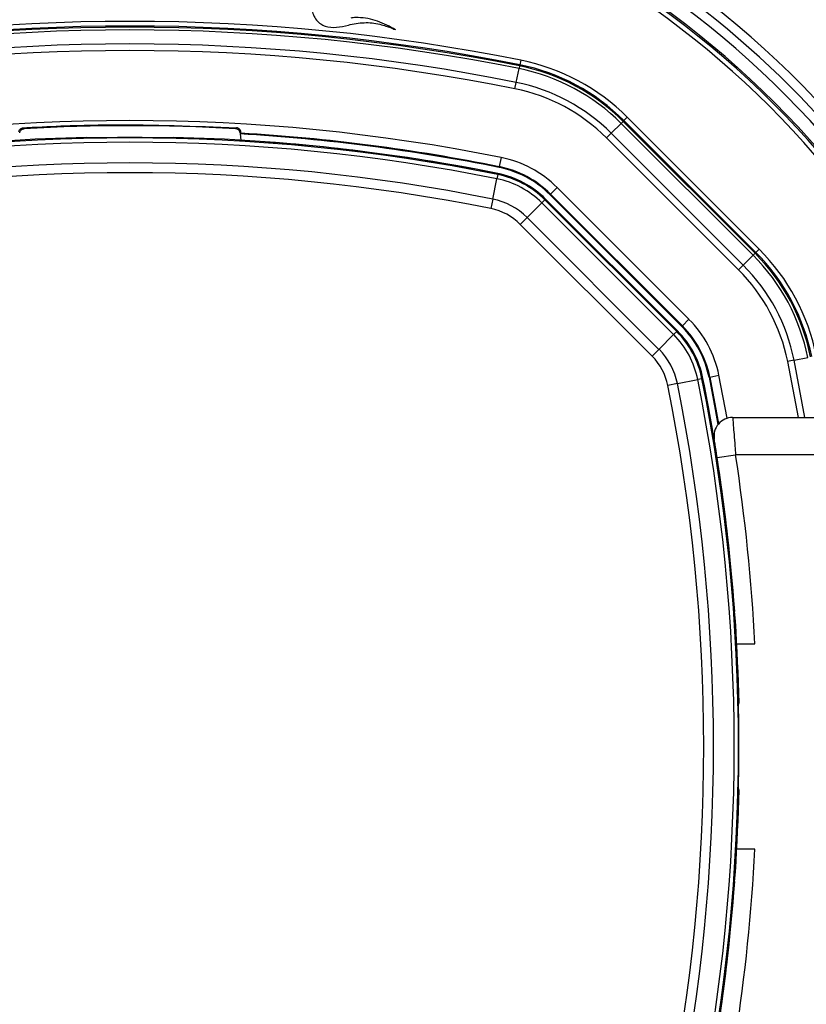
# Model space of a CAD drawing. Header units: millimetres. Extents: x 20 to 26059, y 28 to 17777.
# Tile 55 of 90: x 9075 to 9243, y 13209 to 13420. Entities that reach past the tile are written whole.
import ezdxf

# ---------------------------------------------------------------- set-up
doc = ezdxf.new("R2010")
doc.units = ezdxf.units.MM
doc.header["$LTSCALE"] = 2
doc.layers.add('COMPONENT_GEOMETRY', color=7, linetype='Continuous')
doc.styles.add('SLDTEXTSTYLE0', font='TXT', dxfattribs={"width": 0.75})
doc.dimstyles.new('SLDDIMSTYLE0', dxfattribs={"dimtxt": 150, "dimasz": 6.604, "dimexe": 0, "dimexo": 0.0625, "dimgap": 37.5, "dimtad": 0, "dimtih": 1, "dimtoh": 1, "dimdec": 0, "dimrnd": 1e-09, "dimzin": 12, "dimdsep": 46, "dimtxsty": 'SLDTEXTSTYLE0', "dimsah": 1, "dimcen": 0.09, "dimadec": 0, "dimazin": 3, "dimtfac": 1, "dimtdec": 0, "dimtofl": 0, "dimtmove": 0, "dimatfit": 3, "dimfxl": 1, "dimfrac": 2, "dimtolj": 1, "dimtzin": 12, "dimarcsym": 0})

# ---------------------------------------------------------------- blocks, each defined once
blk = doc.blocks.new('_D')
at = {"layer": 'COMPONENT_GEOMETRY', "color": 7}
for p, q in [((8742.94, 17777.25), (8697.24, 17777.25)), ((8697.24, 17777.25), (8697.24, 17539.12)), ((9453.98, 17777.25), (9499.68, 17777.25)), ((9499.68, 17777.25), (9499.68, 17539.12)), ((2197.17, 13286.24), (2197.17, 17567.56)), ((15999.75, 13309.49), (15999.75, 17567.56)), ((2197.17, 17561.21), (8628.2, 17561.21)), ((15999.75, 17561.21), (9568.72, 17561.21)), ((8697.24, 17539.12), (8742.94, 17539.12)), ((9499.68, 17539.12), (9453.98, 17539.12))]:
    blk.add_line(p, q, dxfattribs=at)
for points in [[(2197.17, 17561.21), (2203.77, 17560.19), (2203.77, 17562.22)], [(15999.75, 17561.21), (15993.15, 17562.22), (15993.15, 17560.19)]]:
    blk.add_solid(points, dxfattribs=at)
at = {"layer": 'COMPONENT_GEOMETRY', "color": 7, "char_height": 150, "attachment_point": 1, "style": 'SLDTEXTSTYLE0'}
for s, insert in [('22\'7.70"', (8742.94, 17732.48)), ('6901mm', (8689.29, 17508.06))]:
    blk.add_mtext(s, dxfattribs=dict(at, insert=insert))

msp = doc.modelspace()

# ---------------------------------------------------------------- linework, layer by layer
at = {"color": 7, "linetype": 'Continuous', "lineweight": 25}
for p, q in [((9181.93, 13410.23), (9181.82, 13409.66)), ((9181.93, 13410.23), (9181.98, 13410.48)), ((9182.18, 13411.46), (9181.98, 13410.48)), ((9181.23, 13406.72), (9181.82, 13409.66)), ((9180.95, 13405.33), (9181.23, 13406.72)), ((9201.59, 13395.81), (9203.71, 13397.93)), ((9204.12, 13398.34), (9203.71, 13397.93)), ((9203.71, 13397.93), (9231.96, 13369.68)), ((9204.12, 13398.34), (9204.3, 13398.52)), ((9232.37, 13370.09), (9204.12, 13398.34)), ((9205, 13399.23), (9204.3, 13398.52)), ((9204.3, 13398.52), (9232.55, 13370.27)), ((9233.25, 13370.98), (9205, 13399.23)), ((9122.06, 13395.92), (9122.09, 13395.66)), ((9122.24, 13395.83), (9122.09, 13395.66)), ((9122.09, 13395.66), (9122.26, 13394.32)), ((9200.59, 13394.81), (9201.59, 13395.81)), ((9229.84, 13367.56), (9201.59, 13395.81)), ((9089.19, 13394.85), (9089.12, 13394.92)), ((9107.8, 13394.92), (9107.73, 13394.85)), ((9200.59, 13394.81), (9228.84, 13366.56)), ((9177.99, 13390.62), (9177.59, 13388.66)), ((9177.25, 13386.97), (9177.3, 13387.19)), ((9177.56, 13388.49), (9177.59, 13388.66)), ((9176.2, 13381.71), (9177.07, 13386.07)), ((9177.25, 13386.97), (9177.07, 13386.07)), ((9188.44, 13382.66), (9188.56, 13382.78)), ((9188.56, 13382.78), (9189.98, 13384.2)), ((9188.56, 13382.78), (9216.81, 13354.53)), ((9218.22, 13355.95), (9189.98, 13384.2)), ((9176.2, 13381.71), (9175.79, 13379.67)), ((9183.55, 13377.77), (9186.69, 13380.92)), ((9187.34, 13381.56), (9186.69, 13380.92)), ((9214.94, 13352.67), (9186.69, 13380.92)), ((9187.34, 13381.56), (9187.5, 13381.72)), ((9187.34, 13381.56), (9215.59, 13353.31)), ((9215.75, 13353.47), (9187.5, 13381.72)), ((9188.44, 13382.66), (9216.69, 13354.41)), ((9183.55, 13377.77), (9182.08, 13376.3)), ((9183.55, 13377.77), (9211.8, 13349.52)), ((9210.33, 13348.05), (9182.08, 13376.3)), ((9232.37, 13370.09), (9232.55, 13370.27)), ((9233.25, 13370.98), (9232.55, 13370.27)), ((9229.84, 13367.56), (9231.96, 13369.68)), ((9232.37, 13370.09), (9231.96, 13369.68)), ((9229.84, 13367.56), (9228.84, 13366.56)), ((9216.81, 13354.53), (9218.22, 13355.95)), ((9215.59, 13353.31), (9214.94, 13352.67)), ((9215.59, 13353.31), (9215.75, 13353.47)), ((9216.69, 13354.41), (9216.81, 13354.53)), ((9211.8, 13349.52), (9214.94, 13352.67)), ((9211.8, 13349.52), (9210.33, 13348.05)), ((9240.75, 13347.2), (9239.36, 13346.92)), ((9240.75, 13347.2), (9243.69, 13347.79)), ((9215.74, 13342.17), (9220.1, 13343.05)), ((9221, 13343.23), (9220.1, 13343.05)), ((9221, 13343.23), (9221.21, 13343.27)), ((9222.52, 13343.53), (9222.69, 13343.57)), ((9222.69, 13343.57), (9224.65, 13343.96)), ((9215.74, 13342.17), (9213.7, 13341.76)), ((9227.58, 13334.93), (9248.03, 13334.93)), ((9224.26, 13326.33), (9228.21, 13326.93)), ((9224.84, 13322.41), (9224.26, 13326.33)), ((9248.03, 13326.93), (9228.21, 13326.93)), ((9228.45, 13286.43), (9232.34, 13286.43)), ((9228.88, 13273.7), (9228.95, 13273.77)), ((9228.95, 13255.1), (9228.88, 13255.17)), ((9232.34, 13242.43), (9228.45, 13242.43))]:
    msp.add_line(p, q, dxfattribs=at)
at = {"color": 8, "linetype": 'Continuous', "lineweight": 25}
for p, q in [((9239.36, 13346.92), (9241.59, 13334.93)), ((9243.02, 13334.93), (9240.75, 13347.2)), ((9226.39, 13334.75), (9224.65, 13343.96))]:
    msp.add_line(p, q, dxfattribs=at)
at = {"color": 7, "linetype": 'Continuous', "lineweight": 25, "flags": 128}
for points in [[(9075.62, 13396.99), (9075.65, 13396.95), (9075.77, 13396.82), (9075.8, 13396.79)], [(9121.3, 13396.99), (9121.27, 13396.95), (9121.15, 13396.82), (9121.12, 13396.79)], [(9122.06, 13395.92), (9122.15, 13396.02), (9122.23, 13396.1)], [(9222.52, 13343.53), (9223.83, 13336.66), (9224.42, 13333.39)], [(9222.69, 13343.57), (9224, 13336.71), (9224.57, 13333.56)]]:
    msp.add_lwpolyline(points, dxfattribs=at)
at = {"color": 7, "linetype": 'Continuous', "lineweight": 25}
for centre, radius, start, end in [((9098.46, 13264.43), 202, 20.4268, 159.5732), ((9098.46, 13264.43), 198, 20.8585, 159.1415), ((9098.46, 13264.43), 195.2, 21.1724, 158.8276), ((9098.46, 13264.43), 200, 31.0906, 58.9094), ((9098.46, 12995.03), 424.76, 78.6328, 101.3672), ((9098.46, 12995.03), 423.76, 78.6328, 101.3672), ((9098.46, 12995.03), 423.51, 78.6328, 101.3672), ((9098.46, 12995.03), 422.92, 78.6328, 101.3672), ((9098.46, 12995.03), 419.92, 78.6328, 101.3672), ((9098.46, 12995.03), 418.51, 78.6328, 101.3672), ((9173.36, 13367.58), 43.51, 45, 78.6328), ((9173.36, 13367.58), 43.76, 45, 78.6328), ((9173.36, 13367.58), 44.76, 45, 78.6328), ((9173.36, 13367.58), 42.92, 45, 78.6328), ((9173.36, 13367.58), 39.92, 45, 78.6328), ((9173.36, 13367.58), 38.51, 45, 78.6328), ((9098.46, 12995.03), 403.5, 78.6328, 101.3672), ((9098.46, 12996.03), 401.4, 86.7638, 93.2362), ((9098.46, 12995.03), 401.33, 78.6328, 86.6247), ((9098.46, 12995.03), 401.5, 78.6328, 86.604), ((9098.46, 12995.03), 400, 91.3375, 101.3672), ((9098.46, 12995.03), 399.78, 78.6328, 101.3672), ((9098.46, 12995.03), 398.86, 78.6328, 101.3672), ((9098.46, 12995.03), 399.86, 89.2454, 90.7546), ((9098.46, 12995.03), 400, 78.6328, 88.6625), ((9098.46, 12995.03), 400, 78.6328, 85.8526), ((9098.46, 12995.03), 394.42, 78.6328, 101.3672), ((9173.36, 13367.58), 23.5, 45, 78.6328), ((9098.46, 12995.03), 392.33, 78.6328, 101.3672), ((9173.36, 13367.58), 20, 45, 78.6328), ((9173.36, 13367.58), 21.33, 45, 78.6328), ((9173.36, 13367.58), 21.5, 45, 78.6328), ((9173.36, 13367.58), 18.86, 45, 78.6328), ((9173.36, 13367.58), 19.78, 45, 78.6328), ((9173.36, 13367.58), 14.42, 45, 78.6328), ((9173.36, 13367.58), 12.33, 45, 78.6328), ((9201.61, 13339.33), 43.76, 11.3672, 45), ((9201.61, 13339.33), 44.76, 11.3672, 45), ((9201.61, 13339.33), 42.92, 11.3672, 45), ((9201.61, 13339.33), 43.51, 11.3672, 45), ((9201.61, 13339.33), 38.51, 11.3672, 45), ((9201.61, 13339.33), 39.92, 11.3672, 45), ((9201.61, 13339.33), 23.5, 11.3672, 45), ((9201.61, 13339.33), 19.78, 11.3672, 45), ((9201.61, 13339.33), 20, 11.3672, 45), ((9201.61, 13339.33), 21.33, 11.3672, 45), ((9201.61, 13339.33), 21.5, 11.3672, 45), ((9201.61, 13339.33), 18.86, 11.3672, 45), ((9201.61, 13339.33), 14.42, 11.3672, 45), ((9201.61, 13339.33), 12.33, 11.3672, 45), ((8829.06, 13264.43), 398.86, 348.6328, 11.3672), ((8829.06, 13264.43), 399.78, 348.6328, 11.3672), ((8829.06, 13264.43), 400, 1.3375, 11.3672), ((8829.06, 13264.43), 400, 4.1474, 11.3672), ((8829.06, 13264.43), 392.33, 348.6328, 11.3672), ((8829.06, 13264.43), 394.42, 348.6328, 11.3672), ((9227.58, 13330.93), 4, 90, 189.2779), ((8828.86, 13265.8), 404, 2.9276, 8.7036), ((8829.06, 13264.43), 399.86, 359.2454, 0.7546), ((8829.06, 13264.43), 400, 348.6328, 358.6625), ((8828.86, 13263.07), 404, 351.2964, 357.0724), ((8829.06, 13264.43), 400, 348.6328, 355.8526)]:
    msp.add_arc(centre, radius, start, end, dxfattribs=at)
at = {"color": 8, "linetype": 'Continuous', "lineweight": 25}
for radius, start, end in [(194.87, 21.2097, 158.7903), (193.87, 21.3244, 158.6756)]:
    msp.add_arc((9098.46, 13264.43), radius, start, end, dxfattribs=at)
at = {"color": 7, "linetype": 'Continuous', "lineweight": 25}
for points, knots in [([(9130.28, 13433.36), (9130.39, 13433.06), (9130.57, 13432.56), (9131.01, 13431.89), (9131.54, 13431.04), (9132.39, 13429.78), (9133.65, 13428.04), (9135.04, 13426.27), (9136.26, 13424.83), (9136.96, 13424.03), (9137.3, 13423.68), (9137.39, 13423.57), (9137.44, 13423.51), (9137.47, 13423.48), (9137.49, 13423.46), (9137.52, 13423.43), (9137.51, 13423.37), (9137.5, 13423.28), (9137.47, 13423.11), (9137.47, 13422.88), (9137.47, 13422.65), (9137.48, 13422.51), (9137.48, 13422.45), (9137.48, 13422.42), (9137.49, 13422.41), (9137.49, 13422.4), (9137.49, 13422.4), (9137.49, 13422.4), (9137.49, 13422.4), (9137.52, 13421.97), (9137.73, 13421.13), (9138.38, 13420.04), (9139.27, 13419.22), (9140.7, 13418.52), (9142.8, 13418.41), (9145.52, 13419.09), (9148.07, 13419.56), (9150.34, 13419.5), (9151.9, 13419.21), (9153.22, 13418.83), (9154.3, 13418.45), (9154.99, 13418.16), (9155.35, 13417.98), (9155.38, 13417.97)], [0, 0, 0, 0, 0.02822, 0.047024, 0.072189, 0.117124, 0.182915, 0.263094, 0.318189, 0.351119, 0.358364, 0.361518, 0.363967, 0.364769, 0.365681, 0.366458, 0.368426, 0.370883, 0.374355, 0.383843, 0.39149, 0.394855, 0.396335, 0.396987, 0.397274, 0.3974, 0.397455, 0.39748, 0.39749, 0.397499, 0.435527, 0.473257, 0.509719, 0.541957, 0.613525, 0.690941, 0.79256, 0.84284, 0.893244, 0.933507, 0.964789, 0.996041, 1, 1, 1, 1]), ([(9155.38, 13417.97), (9154.77, 13418.32), (9153.53, 13419.03), (9151.55, 13419.85), (9149.47, 13420.43), (9147.7, 13420.62), (9146.47, 13420.6), (9145.96, 13420.53), (9145.79, 13420.5)], [0, 0, 0, 0, 0.209784, 0.422933, 0.635761, 0.846744, 0.951153, 1, 1, 1, 1]), ([(9075.62, 13396.99), (9076.63, 13397.04), (9082.97, 13397.39), (9098.2, 13397.87), (9112.42, 13397.33), (9121.3, 13396.99)], [0, 0, 0, 0, 0.0665244, 0.4166659, 1, 1, 1, 1]), ([(9074.69, 13396.1), (9074.71, 13396.2), (9074.74, 13396.36), (9074.91, 13396.65), (9075.14, 13396.85), (9075.39, 13396.96), (9075.56, 13396.98), (9075.62, 13396.99)], [0, 0, 0, 0, 0.304041, 0.505623, 0.708168, 0.890585, 1, 1, 1, 1]), ([(9074.86, 13395.92), (9074.89, 13396.04), (9074.95, 13396.28), (9075.18, 13396.55), (9075.47, 13396.74), (9075.69, 13396.77), (9075.8, 13396.79)], [0, 0, 0, 0, 0.270486, 0.513639, 0.75682, 1, 1, 1, 1]), ([(9122.06, 13395.92), (9122.03, 13396.04), (9121.97, 13396.28), (9121.74, 13396.55), (9121.46, 13396.74), (9121.23, 13396.77), (9121.12, 13396.79)], [0, 0, 0, 0, 0.270486, 0.513639, 0.75682, 1, 1, 1, 1]), ([(9122.23, 13396.1), (9122.21, 13396.2), (9122.18, 13396.36), (9122.01, 13396.65), (9121.78, 13396.85), (9121.53, 13396.96), (9121.36, 13396.98), (9121.3, 13396.99)], [0, 0, 0, 0, 0.304041, 0.505623, 0.708168, 0.890585, 1, 1, 1, 1]), ([(9122.24, 13395.83), (9122.25, 13395.85), (9122.25, 13395.89), (9122.23, 13396.05), (9122.23, 13396.1)], [0, 0, 0, 0, 0.649892, 1, 1, 1, 1]), ([(9093.19, 13394.86), (9092.74, 13394.85), (9091.85, 13394.84), (9090.65, 13394.83), (9089.74, 13394.83), (9089.27, 13394.84), (9089.22, 13394.85), (9089.19, 13394.85)], [0, 0, 0, 0, 0.217103, 0.434207, 0.651285, 0.868325, 1, 1, 1, 1]), ([(9107.73, 13394.85), (9107.67, 13394.85), (9107.57, 13394.83), (9106.86, 13394.83), (9105.83, 13394.83), (9104.72, 13394.85), (9104, 13394.85), (9103.73, 13394.86)], [0, 0, 0, 0, 0.217051, 0.434103, 0.651134, 0.868186, 1, 1, 1, 1]), ([(9227.58, 13334.93), (9227.58, 13334.85), (9227.6, 13334.67), (9227.71, 13333.32), (9227.87, 13331.33), (9228.05, 13329.07), (9228.16, 13327.55), (9228.21, 13326.93)], [0, 0, 0, 0, 0.212244, 0.424022, 0.636454, 0.850953, 1, 1, 1, 1]), ([(9224.26, 13326.33), (9224.21, 13326.63), (9224.09, 13327.39), (9223.92, 13328.5), (9223.76, 13329.49), (9223.65, 13330.16), (9223.64, 13330.24), (9223.63, 13330.29)], [0, 0, 0, 0, 0.148936, 0.363368, 0.575824, 0.787673, 1, 1, 1, 1]), ([(9228.89, 13269.7), (9228.88, 13270.15), (9228.87, 13271.05), (9228.86, 13272.25), (9228.86, 13273.15), (9228.87, 13273.62), (9228.88, 13273.68), (9228.88, 13273.7)], [0, 0, 0, 0, 0.217103, 0.434207, 0.651285, 0.868325, 1, 1, 1, 1]), ([(9228.88, 13255.17), (9228.88, 13255.22), (9228.86, 13255.32), (9228.86, 13256.03), (9228.86, 13257.06), (9228.87, 13258.17), (9228.88, 13258.89), (9228.89, 13259.17)], [0, 0, 0, 0, 0.217051, 0.434103, 0.651134, 0.868186, 1, 1, 1, 1])]:
    msp.add_open_spline(points, degree=3, knots=knots, dxfattribs=at)

# ---------------------------------------------------------------- dimensions: what is measured, and where the dimension line sits
at = {"layer": 'COMPONENT_GEOMETRY', "color": 7}
dim = msp.add_linear_dim(base=(2197.17, 17561.21), p1=(15999.75, 13306.95), p2=(2197.17, 13283.7), dimstyle='SLDDIMSTYLE0', dxfattribs=at)
dim.commit()
dim.dimension.update_dxf_attribs({"geometry": '_D', "text_midpoint": (9098.46, 17561.21), "dimtype": 160})

doc.saveas('drawing.dxf')
